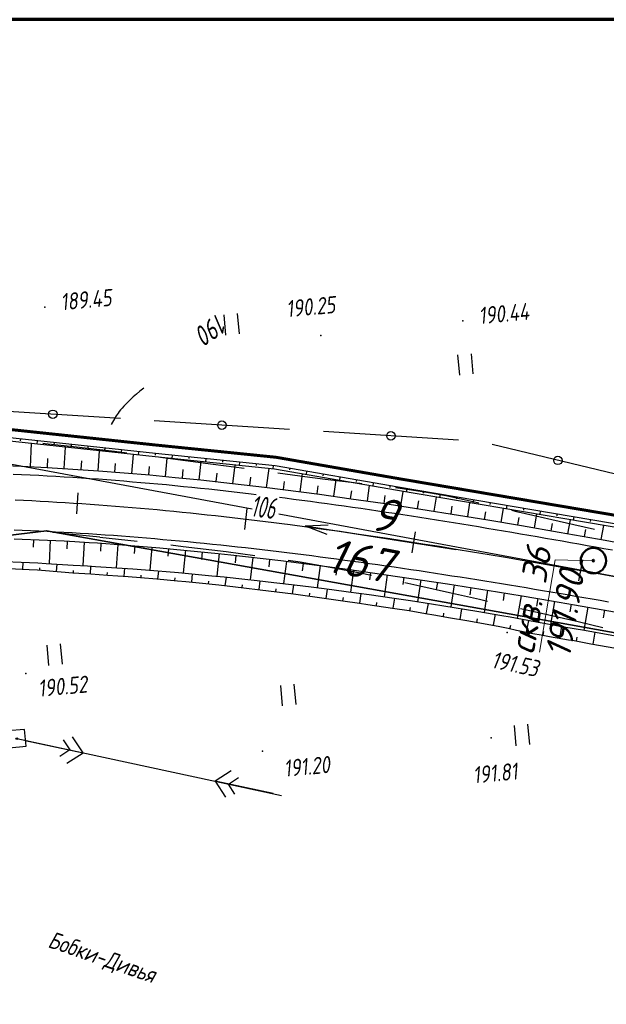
# Paper-space layout 'Лист3' of a CAD drawing. Header units: millimetres. Extents: x -693 to 411, y -3 to 286.
# Tile 8 of 20: x -205 to -136, y 170 to 286. Entities that reach past the tile are written whole.
import ezdxf

# ---------------------------------------------------------------- set-up
doc = ezdxf.new("R2010")
doc.units = ezdxf.units.MM
doc.linetypes.add('CONTI', pattern=[0])
for name, color, linetype, lineweight in [('10', 1, 'Continuous', 35), ('геология', 7, 'Continuous', 20), ('КОПИЯ_ОСЬ_13_ОТКОСЫ', 7, 'Continuous', 30), ('КОПИЯ_ОСЬ_ГРАНИЦЫ_ПОЛОС', 7, 'Continuous', 30), ('ОСЬ_ВЕРХ_ПОКРЫТИЯ_ГРАНИЦЫ_ПОЛОС', 7, 'Continuous', 30), ('ОСЬ_ВЕРХ_ПОКРЫТИЯ_ОСЬ', 1, 'Continuous', 30), ('Уклоны ПЧ', 5, 'Continuous', 30)]:
    doc.layers.add(name, color=color, linetype=linetype, lineweight=lineweight)
for name, color, linetype in [('_Оформление', 7, 'Continuous'), ('_Ростелеком', 6, 'Continuous'), ('GOR_BDEFAULT', 212, 'CONTI'), ('NAD_MDEFAULT', 7, 'CONTI'), ('PI_OTDEFAULT', 172, 'CONTI'), ('PI_TTDEFAULT', 5, 'CONTI'), ('PLN_O', 7, 'CONTI'), ('SIT_LDEFAULT', 7, 'CONTI'), ('USLZNDEFAULT', 7, 'CONTI'), ('ZAPSKDEFAULT', 7, 'CONTI'), ('КОПИЯ_ОСЬ_ТАНГЕНСЫ', 1, 'Continuous'), ('ОСЬ_ВЕРХ_ПОКРЫТИЯ_ПИКЕТЫ', 1, 'Continuous')]:
    doc.layers.add(name, color=color, linetype=linetype)
doc.styles.add('eskd', font='isocpeur.ttf', dxfattribs={"width": 1.2, "height": 2})
doc.styles.add('SHRFT', font='isocpeui.ttf')
doc.styles.get("Standard").update_dxf_attribs({"font": 'isocpeui.ttf'})
doc.styles.add('ГОСТ', font='isocpeur.ttf', dxfattribs={"height": 4})
doc.linetypes.add('Связь', pattern='A,12.5,[130,ltypeshp.shx,S=1,R=-30,X=0,Y=0.9],1,[130,ltypeshp.shx,S=1,R=-30,X=0,Y=0.9],1,[130,ltypeshp.shx,S=1,R=-30,X=0,Y=0.9],4.5', length=19)

# ---------------------------------------------------------------- blocks, each defined once
blk = doc.blocks.new('BL_2011')
at = {"color": 0}
for p, q in [((0, 0), (0, 2.4)), ((1.6, 0), (1.6, 2.4))]:
    blk.add_line(p, q, dxfattribs=at)
blk = doc.blocks.new('BL_27')
at = {"color": 0}
for p, q in [((1, 1), (-1, 1)), ((-1, 1), (-1, -1)), ((1, -1), (1, 1)), ((-1, -1), (1, -1))]:
    blk.add_line(p, q, dxfattribs=at)
blk.add_circle((0, 0), 0.1, dxfattribs=at)
blk = doc.blocks.new('Стрелка')
at = {"layer": 'Уклоны ПЧ', "ltscale": 2}
for points in [[(-0.02, -0.05), (-0.02, 17.97)], [(-0.02, -0.05), (-0.58, 2.62)], [(-0.02, -0.05), (0.53, 2.62)]]:
    blk.add_lwpolyline(points, dxfattribs=at)

psp = doc.layouts.new('Лист3')

# ---------------------------------------------------------------- linework, layer by layer
at = {"layer": '10'}
for points in [[(-130.44, 227.19), (-160.16, 232.22), (-174.74, 234.68), (-188.87, 236.2), (-222.42, 239.78), (-238.99, 241.72), (-337.7, 228.96), (-337.7, 228.96), (-431.94, 204.04), (-430.59, 197.06), (-493.6, 179.03), (-507.74, 174.16), (-636.43, 129.9), (-647.6, 127.08)], [(149.14, 180.8), (125.99, 184.91), (69.15, 185.87), (64.3, 176.26), (18.47, 176.69), (-30.26, 184.27), (-35.74, 185.58), (-31.8, 194.53), (-58.93, 198.35), (-119.35, 211.27), (-201.84, 226.09), (-280.84, 216.56), (-283.78, 216.75), (-328.89, 210.76), (-490.21, 167.63), (-494.9, 166.01), (-633.15, 118.2), (-643.51, 112.42)], [(-643.51, 112.42), (-633.15, 118.2), (-494.9, 166.01), (-490.21, 167.63), (-328.89, 210.76), (-283.78, 216.75), (-280.84, 216.56), (-201.84, 226.09), (-119.35, 211.27)]]:
    psp.add_lwpolyline(points, dxfattribs=at)
at = {"layer": '_Оформление', "lineweight": 70, "ltscale": 200}
psp.add_lwpolyline([(409.41, 286.44), (-693.39, 286.44), (-693.39, 0.56), (409.41, 0.56)], close=True, dxfattribs=at)
at = {"layer": '_Ростелеком', "color": 5, "linetype": 'Связь', "const_width": 0.35}
psp.add_lwpolyline([(-130.44, 227.19), (-160.16, 232.22), (-174.73, 234.76), (-188.87, 236.2), (-209.41, 238.39), (-239.01, 240.92), (-267.19, 237.49), (-292.24, 234.22), (-317.71, 231.22), (-317.71, 231.22), (-337.7, 228.96), (-378.78, 218.1), (-421.18, 204.38), (-458.09, 193.07), (-493.7, 180.87), (-542.37, 165.52), (-580.84, 152.17), (-622.46, 137.6), (-645.75, 129.83), (-648.2, 129.22)], dxfattribs=at)
at = {"layer": 'GOR_BDEFAULT', "color": 212, "elevation": 190, "flags": 128}
psp.add_lwpolyline([(-190.36, 242.92), (-190.82, 242.56), (-191.23, 242.21), (-191.61, 241.89), (-191.93, 241.59), (-192.23, 241.31), (-192.49, 241.04), (-192.73, 240.79), (-192.93, 240.56), (-193.11, 240.35), (-193.26, 240.15), (-193.4, 239.97), (-193.52, 239.8), (-193.61, 239.66), (-193.7, 239.52), (-193.77, 239.39), (-194.21, 238.62)], dxfattribs=at)
at = {"layer": 'PI_TTDEFAULT', "color": 5}
for p in [(-202.06, 252.5, 189.45), (-152.69, 250.87, 190.44), (-169.47, 249.14, 190.25), (-147.45, 214.09, 191.53), (-204.29, 209.21, 190.52), (-149.36, 201.65, 191.81), (-176.36, 200.07, 191.2)]:
    psp.add_point(p, dxfattribs=at)
at = {"layer": 'PLN_O'}
for p, q in [((-193.12, 239.33), (-209.09, 240.35)), ((-173.16, 238.05), (-189.13, 239.07)), ((-153.2, 236.78), (-169.16, 237.8)), ((-133.69, 232.52), (-149.23, 236.27))]:
    psp.add_line(p, q, dxfattribs=at)
for centre in [(-201.1, 239.84), (-181.14, 238.56), (-161.18, 237.29), (-141.46, 234.39)]:
    psp.add_circle(centre, 0.5, dxfattribs=at)
at = {"layer": 'SIT_LDEFAULT', "color": 7}
for p, q in [((-202.03, 236.36), (-202.3, 236.37)), ((-198.66, 236.01), (-202.03, 236.36)), ((-193.82, 235.43), (-198.66, 236.01)), ((-192.37, 235.24), (-193.82, 235.43)), ((-188.11, 234.7), (-188.41, 234.74)), ((-182.17, 233.91), (-188.11, 234.7)), ((-178.5, 233.43), (-182.17, 233.91)), ((-171.96, 232.55), (-174.53, 232.9)), ((-168.94, 232.15), (-171.96, 232.55)), ((-166.9, 231.9), (-168.94, 232.15)), ((-164.86, 231.66), (-166.9, 231.9)), ((-164.61, 231.63), (-164.86, 231.66)), ((-158.75, 230.89), (-160.64, 231.16)), ((-156.73, 230.58), (-158.75, 230.89)), ((-154.71, 230.2), (-156.73, 230.58)), ((-151.46, 229.49), (-154.71, 230.2)), ((-150.81, 229.34), (-151.46, 229.49)), ((-146.18, 228.3), (-146.91, 228.46)), ((-139.6, 226.79), (-146.18, 228.3)), ((-137.16, 226.23), (-139.6, 226.79)), ((-201.11, 225.9), (-199.6, 225.76)), ((-199.61, 225.75), (-195.56, 225.35)), ((-195.56, 225.34), (-191.16, 224.86)), ((-187.19, 224.41), (-185.73, 224.24)), ((-185.73, 224.24), (-180.65, 223.62)), ((-180.65, 223.62), (-177.27, 223.18)), ((-173.31, 222.62), (-171.91, 222.42)), ((-171.91, 222.41), (-168.36, 221.8)), ((-168.36, 221.8), (-164.83, 221.13)), ((-164.83, 221.12), (-163.47, 220.84)), ((-159.55, 219.99), (-157.77, 219.59)), ((-157.77, 219.6), (-154.26, 218.81)), ((-154.26, 218.81), (-150.74, 218)), ((-150.74, 218), (-149.79, 217.79)), ((-145.9, 216.9), (-143.4, 216.34)), ((-143.4, 216.35), (-139.06, 215.35)), ((-139.06, 215.35), (-136.16, 214.67)), ((-205.36, 201.54), (-174.12, 194.83)), ((-204.38, 201.33), (-197.54, 199.86)), ((-199.87, 201.38), (-199.11, 200.2)), ((-197.54, 199.86), (-198.77, 201.76)), ((-199.11, 200.2), (-200.3, 199.43)), ((-199.44, 198.63), (-197.54, 199.86)), ((-180.04, 197.74), (-181.93, 196.51)), ((-175.09, 195.04), (-181.93, 196.51)), ((-181.93, 196.51), (-180.71, 194.61)), ((-180.37, 196.17), (-179.18, 196.94)), ((-179.61, 194.99), (-180.37, 196.17))]:
    psp.add_line(p, q, dxfattribs=at)
at = {"layer": 'геология', "color": 1, "linetype": 'Continuous'}
for p, q in [((-143.66, 211.74), (-141.78, 222.67)), ((-141.78, 222.67), (-137.33, 222.54))]:
    psp.add_line(p, q, dxfattribs=at)
at = {"layer": 'геология', "color": 1, "linetype": 'Continuous', "lineweight": 50}
for radius in [1.5, 0.103]:
    psp.add_circle((-137.28, 222.55), radius, dxfattribs=at)
at = {"layer": 'КОПИЯ_ОСЬ_13_ОТКОСЫ'}
for p, q in [((-204.93, 236.91), (-204.95, 236.71)), ((-202.94, 236.7), (-202.98, 236.3)), ((-200.95, 236.48), (-200.97, 236.28)), ((-198.96, 236.27), (-199, 235.87)), ((-196.97, 236.06), (-196.99, 235.86)), ((-194.98, 235.85), (-195.03, 235.45)), ((-192.99, 235.63), (-193.02, 235.43)), ((-191.01, 235.42), (-191.05, 235.02)), ((-189.02, 235.21), (-189.04, 235.01)), ((-187.03, 235), (-187.07, 234.61)), ((-185.04, 234.8), (-185.06, 234.6)), ((-183.05, 234.6), (-183.09, 234.2)), ((-181.06, 234.4), (-181.08, 234.2)), ((-179.07, 234.2), (-179.11, 233.8)), ((-177.08, 233.99), (-177.1, 233.8)), ((-175.09, 233.79), (-175.13, 233.39)), ((-173.12, 233.46), (-173.15, 233.27)), ((-171.15, 233.12), (-171.21, 232.72)), ((-169.18, 232.77), (-169.21, 232.58)), ((-167.21, 232.43), (-167.27, 232.04)), ((-165.24, 232.09), (-165.27, 231.89)), ((-163.27, 231.74), (-163.33, 231.35)), ((-161.3, 231.4), (-161.33, 231.2)), ((-159.32, 231.06), (-159.39, 230.66)), ((-157.35, 230.73), (-157.39, 230.53)), ((-155.38, 230.39), (-155.45, 230)), ((-153.41, 230.06), (-153.44, 229.86)), ((-151.44, 229.72), (-151.5, 229.33)), ((-149.46, 229.39), (-149.5, 229.19)), ((-147.49, 229.06), (-147.56, 228.66)), ((-145.52, 228.72), (-145.55, 228.53)), ((-143.55, 228.39), (-143.62, 228)), ((-141.58, 228.06), (-141.61, 227.86)), ((-139.6, 227.72), (-139.67, 227.33)), ((-137.63, 227.39), (-137.67, 227.19))]:
    psp.add_line(p, q, dxfattribs=at)
for points in [[(-52.86, 212.95), (-57.15, 213.57), (-71.86, 216.21), (-101.23, 221.21), (-130.6, 226.2), (-160.33, 231.23), (-174.87, 233.77), (-188.98, 235.2), (-209.51, 237.4), (-216.58, 238)], [(-52.98, 212.17), (-52.98, 212.17), (-71.93, 215.82), (-101.29, 220.81), (-130.67, 225.8), (-160.4, 230.84), (-174.92, 233.37), (-189.02, 234.81), (-209.55, 237), (-216.58, 237.4)], [(-203.75, 233.65), (-203.62, 236.37)], [(-199.76, 233.43), (-199.6, 235.94)], [(-195.77, 233.17), (-195.6, 235.51)], [(-191.78, 232.85), (-191.59, 235.08)], [(-207.85, 233.82), (-204.81, 233.7), (-201.78, 233.55), (-198.75, 233.37), (-195.72, 233.16), (-192.7, 232.93), (-189.67, 232.67), (-186.66, 232.39), (-183.64, 232.09), (-179.88, 231.68), (-176.12, 231.23), (-169.62, 230.4), (-165.88, 229.87), (-162.15, 229.33), (-157.67, 228.65), (-153.2, 227.94), (-149.73, 227.37), (-145.77, 226.7), (-141.32, 225.92), (-135.89, 224.96), (-128.49, 223.61)], [(-201.75, 233.55), (-201.7, 234.61)], [(-197.76, 233.3), (-197.69, 234.34)], [(-193.77, 233.01), (-193.69, 234.04)], [(-187.79, 232.5), (-187.59, 234.66)], [(-183.81, 232.1), (-183.59, 234.25)], [(-179.84, 231.67), (-179.59, 233.85)], [(-189.79, 232.68), (-189.7, 233.69)], [(-185.8, 232.31), (-185.7, 233.3)], [(-181.82, 231.89), (-181.72, 232.87)], [(-175.86, 231.2), (-175.58, 233.44)], [(-171.9, 230.69), (-171.63, 232.8)], [(-177.85, 231.44), (-177.74, 232.41)], [(-173.88, 230.94), (-173.76, 231.9)], [(-167.93, 230.16), (-167.66, 232.1)], [(-163.97, 229.6), (-163.71, 231.41)], [(-169.91, 230.43), (-169.79, 231.38)], [(-165.95, 229.88), (-165.82, 230.81)], [(-161.99, 229.31), (-161.86, 230.23)], [(-160.02, 229.01), (-159.75, 230.73)], [(-158.04, 228.7), (-157.9, 229.62)], [(-156.06, 228.4), (-155.8, 230.06)], [(-152.11, 227.76), (-151.85, 229.39)], [(-154.09, 228.08), (-153.94, 228.98)], [(-150.14, 227.43), (-149.99, 228.32)], [(-148.17, 227.1), (-147.89, 228.72)], [(-144.23, 226.43), (-143.94, 228.05)], [(-146.2, 226.77), (-146.05, 227.65)], [(-142.26, 226.09), (-142.1, 226.95)], [(-140.29, 225.74), (-139.99, 227.38)], [(-138.32, 225.39), (-138.16, 226.25)], [(-136.35, 225.04), (-136.05, 226.71)], [(-205.69, 225.15), (-204.71, 225.11), (-202.74, 225.03), (-201.75, 224.98), (-199.78, 224.88), (-198.5, 224.8), (-196.83, 224.7), (-195.85, 224.64), (-193.88, 224.5), (-192.89, 224.42), (-188.46, 224.06), (-184.03, 223.65), (-181.57, 223.4), (-180.09, 223.24), (-174.19, 222.56), (-167.79, 221.74), (-166.32, 221.54), (-163.37, 221.13), (-160.42, 220.7), (-157.47, 220.26), (-154.52, 219.81), (-151.57, 219.35), (-148.62, 218.87), (-145.68, 218.39), (-142.24, 217.81), (-139.49, 217.34), (-133.88, 216.37)], [(-203.4, 225.06), (-203.44, 224.15)], [(-201.41, 224.96), (-201.55, 222.21)], [(-199.41, 224.86), (-199.46, 223.94)], [(-197.41, 224.74), (-197.58, 221.97)], [(-195.42, 224.61), (-195.48, 223.68)], [(-193.42, 224.46), (-193.62, 221.72)], [(-191.43, 224.31), (-191.5, 223.39)], [(-189.43, 224.14), (-189.67, 221.43)], [(-187.44, 223.97), (-187.52, 223.07)], [(-185.45, 223.79), (-185.71, 221.1)], [(-183.46, 223.59), (-183.55, 222.69)], [(-181.47, 223.39), (-181.76, 220.72)], [(-206.79, 222.47), (-204.84, 222.38), (-202.89, 222.29), (-201.91, 222.23), (-198.69, 222.03), (-197.03, 221.94), (-196.05, 221.88), (-191.65, 221.59), (-190.18, 221.48), (-186.27, 221.15), (-182.35, 220.78), (-180.89, 220.63), (-178.44, 220.37), (-176.97, 220.21), (-175.01, 219.99), (-172.57, 219.69), (-170.61, 219.45), (-168.16, 219.13), (-166.2, 218.87), (-163.75, 218.54), (-160.81, 218.12), (-158.86, 217.83), (-156.41, 217.45), (-154.94, 217.22), (-151.03, 216.58), (-148.09, 216.09), (-147.11, 215.91), (-144.19, 215.35), (-140.76, 214.75), (-138.31, 214.33), (-131.44, 213.1)], [(-206.79, 222.47), (-204.84, 222.38), (-202.89, 222.29), (-201.91, 222.23), (-198.69, 222.03), (-197.03, 221.94), (-196.05, 221.88), (-191.65, 221.59), (-190.18, 221.48), (-186.27, 221.15), (-182.35, 220.78), (-180.89, 220.63), (-178.44, 220.37), (-176.97, 220.21), (-175.01, 219.99), (-172.57, 219.69), (-170.61, 219.45), (-168.16, 219.13), (-166.2, 218.87), (-163.75, 218.54), (-160.81, 218.12), (-158.86, 217.83), (-156.41, 217.45), (-154.94, 217.22), (-151.03, 216.58), (-148.09, 216.09), (-147.11, 215.91), (-144.19, 215.35), (-140.76, 214.75), (-138.31, 214.33), (-131.44, 213.1)], [(-204.65, 221.55), (-204.61, 222.37)], [(-200.66, 221.28), (-200.59, 222.15)], [(-179.48, 223.17), (-179.58, 222.28)], [(-177.5, 222.94), (-177.8, 220.3)], [(-175.51, 222.71), (-175.61, 221.83)], [(-173.52, 222.47), (-173.86, 219.85)], [(-171.54, 222.22), (-171.65, 221.34)], [(-206.33, 221.63), (-203.9, 221.51), (-202.93, 221.46), (-201.96, 221.39), (-198.75, 221.11), (-196.61, 220.98), (-195.63, 220.92), (-194.66, 220.85), (-192.22, 220.67), (-190.76, 220.56), (-188.81, 220.39), (-186.37, 220.17), (-185.39, 220.08), (-183.44, 219.89), (-181.49, 219.68), (-179.54, 219.46), (-178.56, 219.35), (-176.61, 219.12), (-172.7, 218.63), (-168.8, 218.1), (-166.85, 217.82), (-164.9, 217.53), (-163.92, 217.39), (-160.99, 216.95), (-159.04, 216.65), (-157.09, 216.32), (-156.12, 216.15), (-154.17, 215.82), (-152.22, 215.47), (-150.26, 215.13), (-148.31, 214.78), (-147.34, 214.57), (-146.37, 214.35), (-144.43, 213.95), (-143.45, 213.79), (-142.48, 213.6), (-140.22, 213.22), (-139.53, 213.11), (-138.55, 212.94), (-137.58, 212.74), (-134.64, 212.22)], [(-202.66, 221.44), (-202.64, 221.71)], [(-198.67, 221.11), (-198.65, 221.4)], [(-196.67, 220.99), (-196.62, 221.91)], [(-194.68, 220.85), (-194.66, 221.16)], [(-192.68, 220.71), (-192.61, 221.65)], [(-188.7, 220.38), (-188.61, 221.35)], [(-184.71, 220.01), (-184.62, 221)], [(-169.56, 221.97), (-169.89, 219.36)], [(-167.57, 221.71), (-167.69, 220.84)], [(-165.59, 221.44), (-165.95, 218.84)], [(-163.61, 221.16), (-163.73, 220.3)], [(-190.69, 220.55), (-190.66, 220.86)], [(-186.7, 220.2), (-186.68, 220.53)], [(-182.72, 219.81), (-182.69, 220.14)], [(-180.74, 219.59), (-180.62, 220.6)], [(-176.76, 219.14), (-176.64, 220.17)], [(-161.63, 220.88), (-162, 218.29)], [(-159.65, 220.59), (-159.78, 219.73)], [(-157.67, 220.29), (-158.06, 217.71)], [(-155.7, 219.99), (-155.83, 219.13)], [(-178.75, 219.37), (-178.71, 219.71)], [(-174.78, 218.89), (-174.73, 219.24)], [(-172.79, 218.64), (-172.65, 219.7)], [(-170.81, 218.38), (-170.76, 218.73)], [(-168.83, 218.1), (-168.67, 219.2)], [(-164.87, 217.53), (-164.71, 218.67)], [(-153.72, 219.68), (-154.13, 217.09)], [(-151.74, 219.37), (-151.88, 218.51)], [(-149.77, 219.06), (-150.19, 216.44)], [(-147.8, 218.74), (-147.94, 217.86)], [(-166.85, 217.82), (-166.8, 218.19)], [(-162.89, 217.24), (-162.83, 217.62)], [(-160.91, 216.94), (-160.74, 218.11)], [(-156.97, 216.3), (-156.76, 217.5)], [(-145.82, 218.41), (-146.26, 215.75)], [(-143.85, 218.08), (-144, 217.19)], [(-141.88, 217.75), (-142.34, 215.03)], [(-158.94, 216.64), (-158.87, 217.02)], [(-154.99, 215.96), (-154.93, 216.36)], [(-153.02, 215.62), (-152.8, 216.87)], [(-139.91, 217.41), (-140.06, 216.51)], [(-137.93, 217.07), (-138.41, 214.35)], [(-135.96, 216.73), (-136.12, 215.82)], [(-151.05, 215.27), (-150.98, 215.69)], [(-149.09, 214.92), (-148.85, 216.22)], [(-145.17, 214.1), (-144.89, 215.48)], [(-147.13, 214.52), (-147.03, 214.95)], [(-143.2, 213.74), (-143.11, 214.2)], [(-141.24, 213.39), (-141, 214.79)], [(-137.3, 212.69), (-137.05, 214.1)], [(-139.26, 213.06), (-139.18, 213.53)]]:
    psp.add_lwpolyline(points, dxfattribs=at)
at = {"layer": 'КОПИЯ_ОСЬ_ГРАНИЦЫ_ПОЛОС'}
for points in [[(-177.09, 230.34), (-177.68, 230.41), (-178.68, 230.53), (-179.68, 230.65), (-180.68, 230.76), (-181.68, 230.87), (-182.68, 230.98), (-183.69, 231.09), (-184.69, 231.19), (-185.69, 231.29), (-186.69, 231.39), (-187.69, 231.49), (-188.7, 231.58), (-189.7, 231.67), (-190.7, 231.76), (-191.71, 231.84), (-192.71, 231.93), (-193.72, 232.01), (-194.72, 232.09), (-195.73, 232.16), (-196.73, 232.23), (-197.74, 232.3), (-198.74, 232.37), (-199.75, 232.43), (-200.76, 232.49), (-201.76, 232.55), (-202.77, 232.6), (-203.78, 232.65), (-204.79, 232.7), (-205.8, 232.74)], [(-135.04, 223.79), (-136.03, 223.97), (-137.02, 224.14), (-138, 224.32), (-138.99, 224.5), (-139.97, 224.67), (-140.96, 224.85), (-141.95, 225.02), (-142.94, 225.19), (-143.92, 225.36), (-144.91, 225.53), (-145.9, 225.7), (-146.89, 225.87), (-147.88, 226.04), (-148.86, 226.21), (-149.85, 226.37), (-150.84, 226.54), (-151.83, 226.7), (-152.82, 226.86), (-153.81, 227.02), (-154.8, 227.18), (-155.79, 227.34), (-156.79, 227.5), (-157.78, 227.65), (-158.77, 227.81), (-159.76, 227.96), (-160.75, 228.11), (-161.75, 228.26), (-162.74, 228.41), (-163.73, 228.56), (-164.73, 228.7), (-165.72, 228.84), (-166.72, 228.98), (-167.71, 229.12), (-168.71, 229.26), (-169.7, 229.4), (-170.7, 229.53), (-171.7, 229.66), (-172.69, 229.79), (-173.69, 229.92), (-174.35, 230.01)]]:
    psp.add_lwpolyline(points, dxfattribs=at)
at = {"layer": 'КОПИЯ_ОСЬ_ТАНГЕНСЫ'}
for p, q in [((-209.67, 234.62), (-177.57, 228.66)), ((-174.41, 228.08), (16.57, 192.61))]:
    psp.add_line(p, q, dxfattribs=at)
at = {"layer": 'ОСЬ_ВЕРХ_ПОКРЫТИЯ_ГРАНИЦЫ_ПОЛОС'}
for points in [[(-207.85, 233.82), (-204.81, 233.7), (-201.78, 233.55), (-198.75, 233.37), (-195.72, 233.16), (-192.7, 232.93), (-189.67, 232.67), (-186.66, 232.39), (-183.64, 232.09), (-179.88, 231.68), (-176.12, 231.23), (-169.62, 230.4), (-165.88, 229.87), (-162.15, 229.33), (-157.67, 228.65), (-153.2, 227.94), (-149.73, 227.37), (-145.77, 226.7), (-141.32, 225.92), (-135.89, 224.96), (-128.49, 223.61)], [(-135.5, 217.67), (-136.47, 217.84), (-137.44, 218), (-138.42, 218.17), (-139.39, 218.34), (-140.36, 218.51), (-141.33, 218.67), (-142.31, 218.84), (-143.28, 219), (-144.25, 219.16), (-145.23, 219.33), (-146.2, 219.49), (-147.17, 219.65), (-148.14, 219.81), (-149.12, 219.96), (-150.09, 220.12), (-151.06, 220.28), (-152.04, 220.43), (-153.01, 220.59), (-153.98, 220.74), (-154.95, 220.89), (-155.93, 221.04), (-156.9, 221.19), (-157.87, 221.34), (-158.85, 221.48), (-159.82, 221.63), (-160.8, 221.77), (-161.77, 221.91), (-162.74, 222.05), (-163.72, 222.19), (-164.69, 222.32), (-165.67, 222.46), (-166.64, 222.59), (-167.61, 222.73), (-168.59, 222.86), (-169.56, 222.98), (-170.54, 223.11), (-171.51, 223.23), (-172.49, 223.36), (-173.46, 223.48), (-174.44, 223.6), (-175.41, 223.71), (-176.39, 223.83), (-177.36, 223.94), (-178.34, 224.05), (-179.31, 224.16), (-180.29, 224.27), (-181.27, 224.37), (-182.24, 224.47), (-183.22, 224.57), (-184.19, 224.67), (-185.17, 224.76), (-186.15, 224.86), (-187.12, 224.95), (-188.1, 225.03), (-189.08, 225.12), (-190.05, 225.2), (-191.03, 225.28), (-192.01, 225.36), (-192.98, 225.43), (-193.96, 225.51), (-194.94, 225.57), (-195.91, 225.64), (-196.89, 225.71), (-197.87, 225.77), (-198.84, 225.83), (-199.82, 225.88), (-200.8, 225.93), (-201.77, 225.98), (-202.75, 226.03), (-203.73, 226.07), (-204.71, 226.11), (-205.68, 226.15)], [(-205.69, 225.15), (-204.71, 225.11), (-202.74, 225.03), (-201.75, 224.98), (-199.78, 224.88), (-198.5, 224.8), (-196.83, 224.7), (-195.85, 224.64), (-193.88, 224.5), (-192.89, 224.42), (-188.46, 224.06), (-184.03, 223.65), (-181.57, 223.4), (-180.09, 223.24), (-174.19, 222.56), (-167.79, 221.74), (-166.32, 221.54), (-163.37, 221.13), (-160.42, 220.7), (-157.47, 220.26), (-154.52, 219.81), (-151.57, 219.35), (-148.62, 218.87), (-145.68, 218.39), (-142.24, 217.81), (-139.49, 217.34), (-133.88, 216.37)]]:
    psp.add_lwpolyline(points, dxfattribs=at)
at = {"layer": 'ОСЬ_ВЕРХ_ПОКРЫТИЯ_ОСЬ'}
psp.add_lwpolyline([(-205.57, 229.73), (-204.58, 229.68), (-203.59, 229.64), (-202.6, 229.59), (-201.61, 229.53), (-200.63, 229.48), (-199.64, 229.42), (-198.65, 229.35), (-197.67, 229.29), (-196.68, 229.22), (-195.69, 229.15), (-194.71, 229.08), (-193.72, 229), (-192.73, 228.92), (-191.75, 228.84), (-190.76, 228.75), (-189.78, 228.67), (-188.79, 228.58), (-187.81, 228.48), (-186.82, 228.39), (-185.84, 228.29), (-184.86, 228.19), (-183.87, 228.09), (-182.89, 227.98), (-181.91, 227.88), (-180.92, 227.77), (-179.94, 227.66), (-178.96, 227.54), (-177.98, 227.43), (-176.99, 227.31), (-176.01, 227.19), (-175.03, 227.07), (-174.05, 226.94), (-173.07, 226.82), (-171.11, 226.56), (-169.15, 226.29), (-167.19, 226.02), (-165.23, 225.74), (-163.27, 225.46), (-161.32, 225.16), (-159.36, 224.86), (-157.41, 224.56), (-155.45, 224.25), (-153.5, 223.93), (-151.55, 223.61), (-149.6, 223.29), (-147.65, 222.96), (-145.7, 222.63), (-142.77, 222.12), (-139.85, 221.6), (-136.93, 221.08), (-133.04, 220.38)], dxfattribs=at)
at = {"layer": 'ОСЬ_ВЕРХ_ПОКРЫТИЯ_ПИКЕТЫ'}
for p, q in [((-198.29, 228.08), (-198.12, 230.57)), ((-178.44, 226.22), (-178.15, 228.71)), ((-178.44, 226.22), (-178.15, 228.71)), ((-158.68, 223.49), (-158.29, 225.96)), ((-138.98, 220.18), (-138.54, 222.64))]:
    psp.add_line(p, q, dxfattribs=at)

# ---------------------------------------------------------------- block references
at = {"layer": 'USLZNDEFAULT', "color": 7, "rotation": 5.244115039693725}
psp.add_blockref('BL_27', (-205.36, 201.54), dxfattribs=at)
at = {"layer": 'ZAPSKDEFAULT', "color": 7, "rotation": 5.244115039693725}
for p in [(-180.66, 249.2), (-153.06, 244.45), (-201.57, 210.18), (-173.98, 205.43), (-146.38, 200.69)]:
    psp.add_blockref('BL_2011', p, dxfattribs=at)
at = {"layer": 'Уклоны ПЧ', "rotation": 261.1524151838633}
psp.add_blockref('Стрелка', (-171.28, 226.62), dxfattribs=at)

# ---------------------------------------------------------------- texts
at = {"layer": 'GOR_BDEFAULT', "color": 212, "style": 'SHRFT', "width": 0.75}
psp.add_text('190', height=2.362, rotation=214.5389, dxfattribs=at).set_placement((-181.55, 251.87, 190))
at = {"layer": 'NAD_MDEFAULT', "color": 7, "style": 'eskd', "oblique": 10, "width": 0.8}
psp.add_text('Бобки-Дивья', height=2, rotation=340.8652, dxfattribs=at).set_placement((-201.8, 176.95))
at = {"layer": 'PI_OTDEFAULT', "color": 172, "style": 'eskd', "oblique": 10, "width": 0.8}
for s, rotation, p in [('189.45', 5.2441, (-200.1, 252.1)), ('190.25', 5.2441, (-173.46, 251.28)), ('190.44', 5.2441, (-150.73, 250.47)), ('191.53', 348.2441, (-149.42, 209.93)), ('190.52', 5.2441, (-202.76, 206.46)), ('191.20', 5.2441, (-173.74, 197.01)), ('191.81', 5.2441, (-151.41, 196.23))]:
    psp.add_text(s, height=2, rotation=rotation, dxfattribs=at).set_placement(p)
at = {"layer": 'геология', "color": 1, "style": 'ГОСТ', "oblique": 15}
for s, p in [('скв. 36', (-144.33, 211.35)), ('191.90', (-140.06, 210.9))]:
    psp.add_text(s, height=3, rotation=80.3441, dxfattribs=at).set_placement(p)
at = {"layer": 'ОСЬ_ВЕРХ_ПОКРЫТИЯ_ПИКЕТЫ', "width": 0.6}
psp.add_text('106', height=2.5, rotation=353.2564, dxfattribs=at).set_placement((-177.8, 227.79))
at = {"layer": 'Уклоны ПЧ', "style": 'ГОСТ', "oblique": 15}
for s, p in [('9', (-163.8, 226.26)), ('167', (-169.04, 221.32))]:
    psp.add_text(s, height=4, rotation=349.2643, dxfattribs=at).set_placement(p)

doc.saveas('drawing.dxf')
